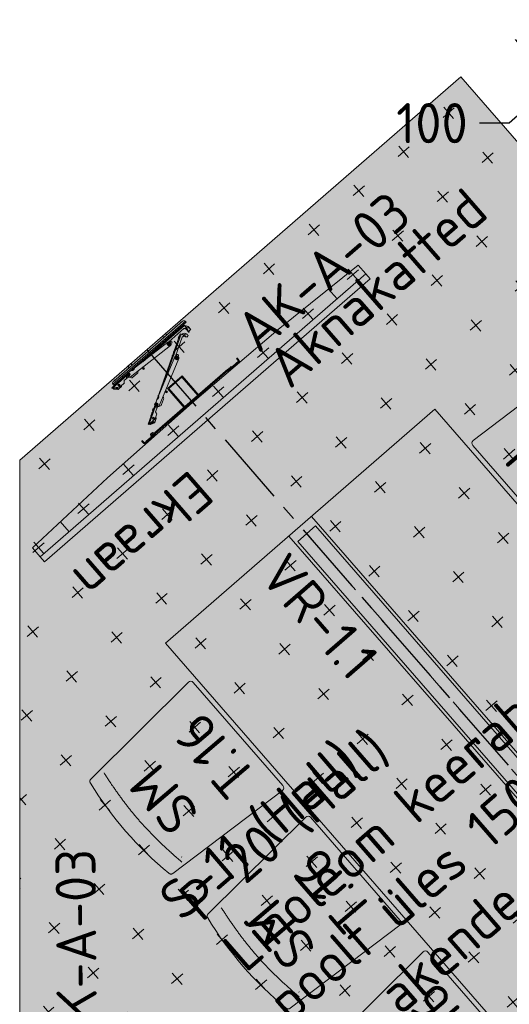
# Model space of a CAD drawing. Header units: millimetres. Extents: x -3074 to 179405, y -22 to 114374.
# Tile 34 of 184: x 122910 to 124556, y 74358 to 77670. Entities that reach past the tile are written whole.
import ezdxf

# ---------------------------------------------------------------- set-up
doc = ezdxf.new("R2010")
doc.units = ezdxf.units.MM
doc.linetypes.add('Center', pattern=[400, 250, -50, 50, -50])
doc.linetypes.add('Hidden 100.00_ 50.00', pattern=[150, 100, -50])
doc.layers.get('0').update_dxf_attribs({"true_color": 0x000000})
for name, color, linetype, lineweight, true_color in [('_SA-LAGI', 7, 'Continuous', 9, 0x5b5b5b), ('_SA-LAGI_hatch', 7, 'Continuous', 5, 0x787878), ('_SA-PORAND_hatch', 254, 'Continuous', 9, 0xbebebe), ('_SA-PORAND_tekst', 7, 'Continuous', 9, 0x5b5b5b), ('_SA-SEIN_dim', 1, 'Continuous', 13, 0xff0000), ('_SA-SISUSTUS_lahtine', 7, 'Continuous', 18, 0x7f4f3f), ('_SA-SISUSTUS_seadmed', 7, 'Continuous', 13, 0x9900cc), ('_SA-VALGUSTUS', 20, 'Continuous', 13, 0xff3f00)]:
    doc.layers.add(name, color=color, linetype=linetype, lineweight=lineweight, true_color=true_color)
for name, color, linetype, true_color in [('_SA-SEIN_tekst', 250, 'Continuous', 0x333333), ('_SA-SISUSTUS_tekst', 7, 'Continuous', 0x7f4f3f), ('_SA-VALGUSTUS_abi', 7, 'Center', 0xff9f7f)]:
    doc.layers.add(name, color=color, linetype=linetype, true_color=true_color)
doc.styles.add('DIN Pro Light-Light', font='txt')
doc.styles.add('DIN Pro Medium-Medium', font='txt')
doc.dimstyles.new('INP_100_DIM', dxfattribs={"dimtxt": 135, "dimasz": 100, "dimexe": 50, "dimexo": 0.5, "dimgap": 20, "dimtad": 0, "dimtih": 1, "dimtoh": 1, "dimdec": 0, "dimzin": 1, "dimdsep": 46, "dimtxsty": 'DIN Pro Light-Light', "dimcen": 2.5, "dimadec": 1, "dimazin": 1, "dimtfac": 1, "dimtdec": 4, "dimtix": 1, "dimtofl": 0, "dimtmove": 1, "dimatfit": 3, "dimfxl": 1, "dimtolj": 1, "dimtzin": 1, "dimarcsym": 0})

# ---------------------------------------------------------------- blocks, each defined once
blk = doc.blocks.new('ekraan_Samsung QB49_pealtvaade')
at = {"color": 0, "linetype": 'ByBlock', "lineweight": -2}
for p, q in [((57.1, 127.5), (65.8, 160.6)), ((935.4, -101.6), (944, -68.5))]:
    blk.add_line(p, q, dxfattribs=at)
blk.add_lwpolyline([(1029.8, -126.3), (1037.3, -97.4), (785.8, -22.1), (507, 53.9), (226.5, 123.9), (-29.7, 181), (-37.3, 152.1)], dxfattribs=at)
blk.add_lwpolyline([(-41.6, 135.7), (1025.5, -142.7), (1029.8, -126.3), (-37.3, 152.1)], close=True, dxfattribs=at)
blk = doc.blocks.new('A$C5A6E6E52')
at = {"color": 0, "linetype": 'Continuous', "lineweight": 15}
for p, q in [((200.8, 159.2), (206.5, 159.2)), ((206.5, 156.8), (200.8, 156.8)), ((206.5, 156.8), (206.5, 159.2)), ((212.1, 159.2), (206.5, 159.2)), ((212.1, 156.8), (206.5, 156.8)), ((212.1, 156.8), (212.1, 159.2)), ((212.8, 151), (212.7, 151)), ((212.7, 148.1), (212.7, 151)), ((212.8, 148.1), (212.7, 148.1)), ((212.7, 130.8), (212.7, 148.1)), ((212.8, 156.1), (215.2, 156.1)), ((212.8, 130.9), (212.8, 156.1)), ((215.2, 130.9), (215.2, 156.1)), ((-12.2, 99.5), (-12.2, -208.9)), ((-5.7, -216.2), (-5.7, 106.8)), ((-3.7, 106.8), (-1.6, 106.8)), ((-1.6, -216.3), (-1.6, 106.8)), ((0.7, 117.7), (0.2, 117.7)), ((0.2, 117.7), (0.2, 51)), ((2.3, 117.7), (0.7, 117.7)), ((2.2, 117.6), (2.2, 117.7)), ((2.7, 116.8), (2.3, 117.7)), ((2.7, 116.8), (2.7, 52.2)), ((2.7, 116.8), (15.4, 94.9)), ((6.7, 115.7), (7.7, 115.7)), ((6.7, 114.9), (6.7, 115.7)), ((7.7, 114.9), (6.7, 114.9)), ((7.7, 112.7), (6.7, 112.7)), ((6.7, 112.7), (6.7, 112.7)), ((6.7, 112.7), (7.7, 112.7)), ((7.7, 114.9), (7.7, 115.7)), ((18.7, 106.3), (7.7, 115.7)), ((7.7, 114.9), (18.7, 105.5)), ((7.7, 112.7), (7.7, 112.7)), ((18.7, 101.7), (7.7, 112.7)), ((7.7, 112.7), (18.7, 101.7)), ((11.8, 108.7), (12.4, 108)), ((18.7, 105.5), (18.7, 106.3)), ((18.7, 101.7), (18.7, 105.5)), ((18.7, 90.7), (18.7, 101.7)), ((18.7, 101.7), (18.7, 101.7)), ((173.5, 105.3), (140.7, 47.2)), ((175.3, 103.3), (143.5, 47)), ((174, 105), (173.5, 105.3)), ((175.4, 104.2), (174, 105)), ((175.3, 104.2), (175.3, 104.3)), ((175.3, 103.3), (175.4, 104.2)), ((175.3, 103.3), (175.6, 77.9)), ((177.9, 99.6), (178.3, 100.3)), ((178.8, 99.1), (177.9, 99.6)), ((178.3, 100.3), (179.1, 99.8)), ((178.8, 99.1), (179.1, 99.8)), ((184.1, 86.2), (179.1, 99.8)), ((204.3, 120.9), (203.7, 119.8)), ((203.7, 117.1), (203.7, 119.8)), ((203.7, 114.8), (203.7, 117.1)), ((203.7, 114.8), (204.3, 113.7)), ((204.6, 120.4), (204.3, 120.9)), ((204.3, 117), (204.3, 120.9)), ((204.3, 113.7), (204.3, 117)), ((204.3, 113.7), (204.6, 114.2)), ((204.6, 122.2), (204.6, 117.3)), ((204.6, 117.3), (204.6, 112.4)), ((205.7, 122.9), (205.3, 122.9)), ((205.3, 122.9), (205.3, 117.3)), ((205.3, 117.3), (205.3, 111.7)), ((205.3, 111.7), (205.7, 111.7)), ((205.8, 123.1), (205.7, 122.9)), ((205.7, 122.9), (205.7, 117.3)), ((205.7, 117.3), (205.7, 111.7)), ((205.7, 111.7), (205.8, 111.5)), ((206.2, 123.1), (205.8, 123.1)), ((206.2, 111.5), (205.8, 111.5)), ((206, 123.1), (206.2, 123.1)), ((206.2, 123.1), (210, 123.1)), ((206.2, 123.1), (210, 123.1)), ((206.2, 117.3), (210, 117.3)), ((206.2, 111.5), (210, 111.5)), ((209.7, -218.1), (209.7, 108.6)), ((209.7, 108.6), (212.7, 108.6)), ((210, 123.1), (210.4, 121.2)), ((210.4, 123.1), (210, 123.1)), ((210.4, 119.2), (210, 117.3)), ((210, 117.3), (210.4, 115.4)), ((210.4, 113.4), (210, 111.5)), ((210, 111.5), (210.4, 111.5)), ((210.4, 126), (210.4, 120.2)), ((210.4, 126), (212.8, 126)), ((210.4, 120.2), (212.8, 120.2)), ((210.4, 120.2), (210.4, 110.1)), ((210.4, 110.1), (212.8, 110.1)), ((210.4, 108.6), (210.4, 110.1)), ((212.8, 130.8), (212.7, 130.8)), ((212.7, 127.9), (212.7, 130.8)), ((212.8, 127.9), (212.7, 127.9)), ((212.7, 108.6), (212.8, 108.6)), ((212.8, 130.9), (215.2, 130.9)), ((212.8, 125.2), (212.8, 130.9)), ((212.8, 125.2), (215.2, 125.2)), ((212.8, 125.2), (212.8, 107.3)), ((212.8, -213.9), (212.8, 107.3)), ((212.8, 107.2), (215.2, 107.2)), ((215.2, 130.9), (215.2, 125.2)), ((215.2, 125.2), (215.2, 107.2)), ((-12.2, 94.1), (-13, 94.1)), ((-13, 92.1), (-13, 94.1)), ((-13, 92.1), (-12.2, 92.1)), ((-13, 72.6), (-13, 70.6)), ((-12.2, 72.6), (-13, 72.6)), ((-13, 70.6), (-12.2, 70.6)), ((-2, 66.9), (-2.4, 66.9)), ((-1.6, 89.1), (0.3, 87.2)), ((-1.6, 85.9), (-1.2, 85.9)), ((-1.2, 78.8), (-1.6, 78.8)), ((0.3, 77.5), (-1.6, 75.6)), ((-1.3, 63), (-1.3, 69.9)), ((-1.2, 82.3), (-1.2, 85.9)), ((-1.2, 78.8), (-1.2, 82.3)), ((-1, 62.8), (-1, 70.1)), ((0.2, 70.1), (-1, 70.1)), ((0.3, 87.2), (0.3, 84.3)), ((0.3, 80.4), (0.3, 77.5)), ((0.4, 82.3), (0.4, 84.1)), ((0.4, 80.6), (0.4, 82.3)), ((6.6, 94), (12.8, 94)), ((9, 96.3), (10.3, 96.3)), ((9.5, 70), (14.4, 74.9)), ((9.5, 70), (9.5, 52.8)), ((16, 92.5), (16, 74.9)), ((16, 88.3), (16.3, 88.3)), ((153.8, 70.2), (151.2, 69.5)), ((153.2, 72.1), (152.8, 72.3)), ((153.2, 72.1), (154.9, 75.2)), ((155.2, 72.7), (153.8, 70.2)), ((154.9, 75.2), (156.7, 78.3)), ((155.4, 72.9), (156.3, 74.4)), ((156.3, 78.5), (156.7, 78.3)), ((156.3, 74.4), (157.2, 75.9)), ((158.6, 78.7), (157.2, 76.2)), ((157.9, 81.3), (158.6, 78.7)), ((174.9, 75.5), (166.3, 60.2)), ((167.5, 81.5), (172.8, 78.5)), ((170.7, 82.3), (171.8, 81.6)), ((172.9, 71.8), (173.1, 71.7)), ((176.4, 72.6), (181.8, 82.2)), ((176.8, 97.7), (177.6, 97.2)), ((176.8, 97.7), (176.8, 97.7)), ((177.6, 97.2), (176.8, 97.7)), ((177.6, 97.2), (181.8, 82.2)), ((181.8, 82.2), (177.6, 97.2)), ((177.6, 97.2), (177.6, 97.2)), ((178.8, 99.1), (183.7, 85.6)), ((179.2, 91.7), (179.4, 90.8)), ((181.8, 82.2), (183.7, 85.6)), ((181.8, 82.2), (181.8, 82.2)), ((183.7, 85.6), (184.1, 86.2)), ((-2.4, 66), (-2, 66)), ((-1, 62.8), (0.2, 62.8)), ((-1, 46.7), (1.4, 50.7)), ((-1, 46.5), (1.2, 42.4)), ((8.5, -125.6), (-0.6, 42.8)), ((6, 42.2), (1.4, 42.3)), ((6.2, 50.7), (1.6, 50.8)), ((9.5, 59), (2.6, 52.1)), ((8.6, 46.3), (6.2, 42.3)), ((8.6, 46.5), (6.4, 50.6)), ((6.6, 51.5), (8.7, 51.7)), ((13.9, 47), (23.1, -124.8)), ((20.5, 40.7), (20.5, 21.2)), ((61, -110.6), (136, 40.4)), ((150.7, 37), (74.1, -117.1)), ((137.5, 43.9), (137.4, 39.2)), ((141.5, 36.7), (137.5, 39.1)), ((137.6, 44.1), (141.6, 46.3)), ((145.7, 38.9), (141.7, 36.7)), ((145.8, 43.9), (141.8, 46.3)), ((152.8, 49.6), (143.4, 47)), ((145.3, 58.4), (148.7, 64.4)), ((145.5, 58.1), (149.1, 64.4)), ((145.5, 58.1), (146.5, 57.5)), ((145.8, 61.5), (146.2, 61.4)), ((145.8, 39.1), (145.9, 43.8)), ((146.6, 62.1), (146.3, 62.3)), ((146.6, 44.5), (148.5, 43.6)), ((150.1, 63.8), (149.1, 64.4)), ((158.2, 59.1), (149.7, 44.2)), ((158.2, 59.1), (164.8, 61)), ((-19.1, 29.3), (-19.1, 15.4)), ((-19.1, 29.3), (-12.2, 29.3)), ((-12.2, 15.4), (-19.1, 15.4)), ((-1.6, 28.5), (0.5, 28.5)), ((0.5, 16.2), (-1.6, 16.2)), ((0.2, 28.9), (0.2, -204.5)), ((0.5, 22.4), (0.5, 28.5)), ((0.5, 16.2), (0.5, 22.4)), ((1.1, 22.4), (1.1, 28.2)), ((1.1, 16.5), (1.1, 22.4)), ((2.5, 23), (3, 23)), ((3, 21.7), (2.5, 21.8)), ((2.5, 19.3), (2.5, 19.3)), ((129.8, 28), (14.8, -175.2)), ((123.9, 16.8), (122, 17.8)), ((123.9, 16.8), (126.9, 22.1)), ((124.5, 16.7), (127.4, 21.8)), ((126.9, 22.1), (129.9, 27.5)), ((127.1, 18.5), (127.1, 18.5)), ((127.4, 21.8), (130.3, 26.9)), ((128.1, 28.5), (129.9, 27.5)), ((128.7, 20.4), (128.3, 20.6)), ((128.9, 21.7), (129.3, 21.5)), ((153.3, 28.2), (143.7, 11.2)), ((2.7, -18.5), (2.7, -204.5)), ((108.7, -14.5), (17.1, -176.5)), ((20.8, -4.6), (20.7, -6.4)), ((20.7, -6.4), (22.2, -7.4)), ((22.4, -3.9), (20.8, -4.6)), ((22.2, -7.4), (23.8, -6.6)), ((23.9, -4.9), (22.4, -3.9)), ((23.8, -6.6), (23.9, -4.9)), ((131.3, -11.4), (130.3, -12.9)), ((130.3, -12.9), (131.1, -14.4)), ((131.1, -14.4), (132.8, -14.6)), ((133, -11.5), (131.3, -11.4)), ((132.8, -14.6), (133.8, -13.1)), ((133.8, -13.1), (133, -11.5)), ((-3.5, -96.6), (-3.5, -87.4)), ((0.2, -87.4), (-3.5, -87.4)), ((-3.5, -102), (-3.5, -96.6)), ((-19.1, -138.8), (-19.1, -124.9)), ((-12.2, -124.9), (-19.1, -124.9)), ((-3.5, -102), (0.2, -102)), ((0.5, -125.7), (-1.6, -125.7)), ((0.5, -125.7), (0.5, -131.8)), ((0.5, -131.8), (0.5, -138)), ((1.1, -126), (1.1, -131.8)), ((1.1, -131.8), (1.1, -137.7)), ((2.5, -128.8), (2.5, -128.8)), ((3, -131.2), (2.5, -131.2)), ((2.5, -132.4), (3, -132.5)), ((9.5, -128.4), (9.5, -196.1)), ((12.4, -127.5), (11, -123)), ((14.2, -119.4), (11.1, -122.8)), ((12.4, -130.1), (12.4, -133.9)), ((17.1, -128.6), (12.6, -127.6)), ((18.5, -130), (13.7, -130.2)), ((14.4, -119.4), (19, -120.4)), ((17.3, -128.6), (20.4, -125.1)), ((18.8, -133.9), (18.8, -130.2)), ((20.5, -124.9), (19.1, -120.5)), ((60.5, -113.5), (27.1, -172.5)), ((46.1, -116.4), (47.9, -117.4)), ((51, -112.1), (47.9, -117.4)), ((51.5, -112.4), (48.6, -117.5)), ((54, -106.7), (51, -112.1)), ((54.4, -107.3), (51.5, -112.4)), ((54, -106.7), (52.1, -105.7)), ((52.4, -113.6), (52.8, -113.8)), ((53.4, -112.7), (53, -112.5)), ((54.2, -110.4), (54.2, -110.4)), ((62.1, -116.4), (60.3, -119.7)), ((67.5, -119.3), (63.2, -117.1)), ((63.5, -114.1), (64.4, -109.6)), ((67, -117.5), (63.5, -114.3)), ((69, -108), (64.6, -109.5)), ((65.9, -122.9), (67.7, -119.7)), ((67.2, -117.5), (71.6, -116.1)), ((69.2, -108.1), (72.6, -111.2)), ((71.7, -115.9), (72.7, -111.4)), ((-19.1, -138.8), (-12.2, -138.8)), ((-1.6, -138), (0.5, -138)), ((18.2, -166.5), (19.4, -164.4)), ((19.4, -164.4), (21.6, -160.3)), ((20.4, -165.7), (21, -164.7)), ((21, -164.7), (22.2, -162.7)), ((21.3, -160.2), (21.6, -160.3)), ((23.6, -159.9), (22.2, -162.4)), ((22.9, -157.3), (23.6, -159.9)), ((-12.2, -180.1), (-13, -180.1)), ((-13, -182), (-13, -180.1)), ((-13, -182), (-12.2, -182)), ((-1.6, -185), (0.3, -186.9)), ((-1.6, -188.3), (-1.2, -188.3)), ((-1.2, -195.3), (-1.6, -195.3)), ((0.3, -196.7), (-1.6, -198.6)), ((-1.2, -192.9), (-1.2, -188.3)), ((-1.2, -195.3), (-1.2, -192.9)), ((0.3, -186.9), (0.3, -189.8)), ((0.3, -193.8), (0.3, -196.7)), ((0.4, -192.4), (0.4, -190)), ((0.4, -193.6), (0.4, -192.4)), ((14.4, -201), (9.5, -196.1)), ((11.2, -198.5), (11.2, -197.8)), ((14.8, -175.2), (17.1, -176.5)), ((18.8, -168.4), (16.2, -169.1)), ((21.1, -178.7), (17.1, -176.5)), ((18.2, -166.5), (17.8, -166.3)), ((20.2, -165.9), (18.8, -168.4)), ((27.5, -181), (21.1, -178.7)), ((26.8, -188), (32.8, -193.4)), ((29, -179.1), (27.1, -172.5)), ((27.4, -175.4), (27.8, -174.8)), ((30.1, -182.4), (29.4, -182)), ((35.8, -192.1), (38.5, -187.4)), ((35.8, -191.1), (37.7, -187.8)), ((35.8, -191.1), (35.8, -192.1)), ((37.7, -187.8), (37.9, -187.3)), ((38.8, -186.8), (37.9, -187.3)), ((38.5, -187.4), (38.8, -186.8)), ((-13, -201.6), (-13, -203.6)), ((-12.2, -201.6), (-13, -201.6)), ((-13, -203.6), (-12.2, -203.6)), ((-3.7, -216.3), (-1.6, -216.3)), ((0.2, -204.5), (2.7, -204.5)), ((7.4, -204.5), (2.7, -204.5)), ((14.1, -203.4), (7.4, -204.5)), ((14.4, -201), (31.3, -201)), ((17, -203.3), (16.2, -203.3)), ((16.9, -209.8), (24.8, -211.6)), ((26.8, -202.8), (26.2, -203.8)), ((26.2, -204.3), (26.2, -203.8)), ((26.2, -208), (26.2, -204.3)), ((26.2, -208), (26.8, -209)), ((26.8, -203.6), (26.8, -202.8)), ((27, -203.3), (26.8, -202.8)), ((26.8, -209), (26.8, -203.6)), ((26.8, -209), (27, -208.5)), ((27, -201.8), (27, -205.9)), ((27, -205.9), (27, -210)), ((212.7, -218.1), (209.7, -218.1)), ((210, -218.1), (210.4, -219.9)), ((210.4, -222), (210, -223.9)), ((210, -223.9), (210.4, -225.7)), ((210.4, -227.8), (210, -229.6)), ((210, -229.6), (210.4, -229.6)), ((210.3, -229.6), (210, -230.5)), ((210, -230.5), (210.4, -229.8)), ((210.4, -219.5), (210.4, -218.1)), ((210.4, -219.5), (212.8, -219.5)), ((210.4, -219.5), (210.4, -226.8)), ((210.4, -226.8), (212.8, -226.8)), ((210.4, -226.8), (210.4, -232.5)), ((212.7, -218.1), (212.8, -218.1)), ((212.8, -213.7), (215.2, -213.7)), ((212.8, -231.8), (212.8, -213.9)), ((212.8, -231.8), (215.2, -231.8)), ((212.8, -237.5), (212.8, -231.8)), ((215.2, -231.8), (215.2, -213.7)), ((215.2, -231.8), (215.2, -237.5)), ((200.8, -263.4), (206.5, -263.4)), ((206.5, -263.4), (206.5, -265.8)), ((206.5, -263.4), (212.1, -263.4)), ((210.4, -232.5), (212.8, -232.5)), ((212.1, -263.4), (212.1, -265.8)), ((212.8, -237.5), (215.2, -237.5)), ((212.8, -237.5), (212.8, -262.6)), ((212.8, -262.6), (215.2, -262.6)), ((215.2, -237.5), (215.2, -262.6)), ((206.5, -265.8), (200.8, -265.8)), ((206.5, -265.8), (212.1, -265.8))]:
    blk.add_line(p, q, dxfattribs=at)
for points in [[(12.9, 102.9), (12.7, 103.9), (12.3, 104.7), (11.7, 105.4), (10.8, 105.9), (9.9, 106.1), (9, 106), (9, 106)], [(177.3, 86.1), (177.7, 87), (177.7, 88), (177.5, 88.9), (177, 89.7), (176.3, 90.4), (175.4, 90.8), (175.4, 90.8)]]:
    blk.add_lwpolyline(points, dxfattribs=at)
at = {"color": 0}
for points in [[(212.8, -22.5), (125.3, -22.5), (125.3, -87), (212.8, -87)], [(209.7, -25.6), (128.4, -25.6), (128.4, -83.8), (209.7, -83.8)]]:
    blk.add_lwpolyline(points, close=True, dxfattribs=at)
at = {"color": 0, "linetype": 'Continuous', "lineweight": 15}
for centre, radius in [((9.9, 93.3), 3.66), ((9.7, 93.2), 3.2), ((170, 79.2), 3.66), ((169.7, 79.2), 3.2), ((3.8, 46.5), 5.77), ((3.8, 46.5), 4.05), ((3.8, 46.5), 3.44), ((3.8, 46.5), 2.44), ((3.8, 46.5), 2.16), ((3.8, 46.5), 2), ((141.6, 41.5), 5.77), ((141.6, 41.5), 4.05), ((141.6, 41.5), 3.44), ((141.6, 41.5), 2.44), ((141.6, 41.5), 2.16), ((141.6, 41.5), 2), ((21.8, -5.5), 3.2), ((131.7, -12.5), 3.2), ((15.8, -124), 5.77), ((15.8, -124), 4.05), ((15.8, -124), 3.44), ((15.8, -124), 2.44), ((15.8, -124), 2.16), ((15.8, -124), 2), ((68.1, -112.8), 5.77), ((68.1, -112.8), 4.05), ((68.1, -112.8), 3.44), ((68.1, -112.8), 2.44), ((68.1, -112.8), 2.16), ((68.1, -112.8), 2)]:
    blk.add_circle(centre, radius, dxfattribs=at)
for centre, radius, start, end in [((212.1, 156.1), 3.14, 0, 90), ((212.1, 156.1), 0.723, 0, 90), ((-4.9, 99.5), 7.34, 96.446, 180), ((-5.8, 298.9), 192.1, 270.0384, 271.2601), ((7.1, 129.5), 13.3, 241.6161, 251.0947), ((6.6, 113.3), 2.35, 86.579, 163.3365), ((6.7, 112.5), 2.48, 88.1203, 149.4105), ((6.7, 110.3), 2.44, 90.0007, 124.3767), ((6.7, 110.2), 2.44, 89.9997, 124.2367), ((9.7, 108.1), 3.5, 271.34, 306.9023), ((9.8, 107.2), 3.31, 277.3153, 316.6809), ((9.7, 102.9), 3.2, 317.0331, 0), ((9.7, 102.9), 3.2, 317.1454, 0), ((185.3, 112.1), 13.3, 212.1134, 221.5921), ((177, 98.3), 2.35, 57.0763, 133.8338), ((176.6, 97.5), 2.48, 58.6176, 119.9078), ((205.3, 122.2), 0.723, 90, 180), ((205.3, 112.4), 0.723, 180, 270), ((216.2, 120.2), 10.4, 163.8086, 196.1914), ((216.2, 114.4), 10.4, 163.8086, 196.1914), ((3.6, 66.4), 5.96, 159.9303, 175.7047), ((3.5, 66.4), 5.94, 144.1074, 159.7656), ((7.1, 80.1), 14.7, 231.6053, 231.6653), ((5.1, 66.4), 7.19, 176.6726, 183.3274), ((-1, 69.7), 0.391, 90, 144.1074), ((-3.4, 82.3), 4.14, 25.2526, 58.5637), ((-3.4, 82.3), 4.14, 301.4363, 334.7474), ((9.7, 93.2), 3.2, 180, 0), ((9.7, 99.1), 3.64, 242.6803, 297.3197), ((11.2, 92.5), 4.88, 0, 30), ((16.3, 90.7), 2.44, 269.9991, 0), ((153, 76.2), 4.14, 271.9336, 305.2447), ((153, 76.2), 4.14, 355.75, 29.0611), ((169.7, 79.2), 3.2, 150.4973, 330.4973), ((172.7, 84.4), 3.64, 213.1777, 267.817), ((174.3, 73.8), 2.44, 240.4964, 330.4973), ((170.7, 77.9), 4.88, 330.4973, 0.4973), ((175.6, 95.5), 2.44, 60.497, 94.7341), ((175.6, 95.5), 2.44, 60.498, 94.8741), ((177.1, 92.2), 3.5, 241.8374, 277.3996), ((176.7, 91.4), 3.31, 247.8127, 287.1782), ((174.5, 87.7), 3.2, 287.5305, 330.4973), ((174.5, 87.7), 3.2, 287.6427, 330.4973), ((3.6, 66.4), 5.96, 184.2955, 200.0697), ((31.3, 22.3), 53.7, 128.3731, 128.3896), ((3.5, 66.4), 5.94, 200.2344, 215.8926), ((-1, 63.2), 0.391, 215.8926, 270), ((3.8, 46.5), 4.82, 177.4331, 179.8834), ((3.8, 46.5), 4.82, 237.4331, 239.8834), ((3.8, 46.5), 4.82, 117.4331, 119.8834), ((3.8, 46.5), 4.82, 297.4331, 299.8834), ((3.8, 46.5), 4.82, 57.4331, 59.8834), ((3.8, 46.5), 4.82, 357.4331, 359.8834), ((9, 46.8), 4.88, 3.0878, 93.0878), ((14.4, 52.8), 4.88, 180, 194.3633), ((14.4, 52.8), 4.88, 261.6837, 264.2608), ((13.2, 40.7), 7.32, 0, 84.2608), ((141.6, 41.5), 4.82, 207.9304, 210.3807), ((141.6, 41.5), 4.82, 147.9304, 150.3807), ((141.6, 41.5), 4.82, 267.9304, 270.3807), ((141.6, 41.5), 4.82, 87.9304, 90.3807), ((151.2, 59), 5.94, 170.7317, 186.3899), ((153.6, 6.9), 53.7, 98.8704, 98.8869), ((145.7, 58.4), 0.391, 186.3899, 240.4973), ((151.2, 59), 5.96, 154.7928, 170.567), ((141.6, 41.5), 4.82, 327.9304, 330.3807), ((141.6, 41.5), 4.82, 27.9304, 30.3807), ((152.6, 58.2), 7.19, 147.1699, 153.8247), ((151.2, 59), 5.96, 130.4276, 146.202), ((151.2, 59), 5.94, 114.6047, 130.2629), ((161, 69.1), 14.7, 202.1026, 202.1626), ((146.3, 39.2), 4.88, 333.5851, 63.5851), ((148.9, 64.1), 0.391, 60.4973, 114.6047), ((154, 41.8), 4.88, 150.4973, 164.8606), ((154, 41.8), 4.88, 232.181, 234.7581), ((147, 31.8), 7.32, 330.4973, 54.7581), ((0.5, 27.8), 0.74, 35.783, 90), ((0.5, 16.9), 0.74, 270, 324.217), ((-7, 22.4), 10, 17.8536, 35.783), ((-7, 22.4), 10, 324.217, 342.1464), ((10.7, 15.7), 12.7, 129.9057, 129.9959), ((-7.1, 22.4), 10.1, 3.6921, 17.7176), ((-9.6, 22.4), 12.1, 357.1199, 2.8801), ((-7.1, 22.4), 10.1, 342.2825, 356.3078), ((13.2, 21.2), 7.32, 289.3747, 0), ((124.2, 17.4), 0.74, 240.4973, 294.7143), ((120.3, 25.8), 10, 294.7143, 312.6437), ((120.3, 25.9), 10.1, 312.7798, 326.8051), ((118.1, 27.1), 12.1, 327.6172, 333.3774), ((120.3, 25.9), 10.1, 334.1894, 348.2149), ((129.6, 26.8), 0.74, 6.2804, 60.4973), ((132.4, 11.3), 12.7, 100.403, 100.4932), ((120.3, 25.8), 10, 348.3509, 6.2804), ((137.3, 14.8), 7.32, 259.872, 330.4973), ((218.1, 24.9), 5.71, 335.3864, 337.8368), ((0.5, -126.4), 0.74, 35.783, 90), ((-7, -131.8), 10, 17.8536, 35.783), ((-7.1, -131.8), 10.1, 3.6922, 17.7175), ((-9.6, -131.8), 12.1, 357.1199, 2.8801), ((-7.1, -131.8), 10.1, 342.2824, 356.3079), ((13.4, -125.3), 4.88, 183.0878, 273.0878), ((15.8, -124), 4.88, 168.9087, 226.0066), ((15.8, -124), 4.88, 49.437, 165.3108), ((15.8, -124), 4.82, 166.1422, 168.5926), ((15.8, -124), 4.82, 226.1422, 228.5926), ((15.8, -124), 4.88, 229.3411, 345.356), ((15.8, -124), 6.92, 243.1584, 303.0173), ((15.8, -124), 4.82, 106.1422, 108.5926), ((15.8, -124), 4.82, 286.1422, 288.5926), ((18.3, -125.1), 4.88, 273.0878, 3.0878), ((15.8, -124), 4.82, 46.1422, 48.5926), ((15.8, -124), 4.88, 358.6174, 45.4923), ((15.8, -124), 4.82, 346.1422, 348.5926), ((15.8, -124), 4.88, 349.3451, 358.6174), ((48.3, -116.8), 0.74, 240.4973, 294.7143), ((44.4, -108.4), 10, 294.7143, 312.6437), ((44.4, -108.3), 10.1, 312.7798, 326.8052), ((63.1, -111.3), 12.7, 200.5014, 200.5916), ((42.2, -107.1), 12.1, 327.6172, 333.3774), ((44.4, -108.3), 10.1, 334.1895, 348.2148), ((53.6, -107.4), 0.74, 6.2804, 60.4973), ((44.4, -108.4), 10, 348.3509, 6.2804), ((63.1, -121.3), 3.2, 150.4973, 330.4973), ((65.3, -112.8), 4.88, 153.5851, 243.5851), ((68.1, -112.8), 6.92, 213.6557, 273.5146), ((68.1, -112.8), 4.88, 139.4061, 196.504), ((68.1, -112.8), 4.82, 196.6395, 199.0899), ((68.1, -112.8), 4.88, 199.8384, 315.8533), ((68.1, -112.8), 4.82, 136.6395, 139.0899), ((68.1, -112.8), 4.88, 19.9343, 135.8081), ((68.1, -112.8), 4.82, 256.6395, 259.0899), ((69.7, -114.9), 4.88, 243.5851, 333.5851), ((68.1, -112.8), 4.82, 76.6395, 79.0899), ((68.1, -112.8), 4.82, 316.6395, 319.0899), ((68.1, -112.8), 4.88, 319.8424, 329.1147), ((68.1, -112.8), 4.88, 329.1147, 15.9896), ((68.1, -112.8), 4.82, 16.6395, 19.0899), ((0.5, -137.3), 0.74, 270, 324.217), ((-7, -131.8), 10, 324.217, 342.1464), ((10.7, -125.2), 12.7, 230.0041, 230.0943), ((15.6, -133.9), 3.2, 180, 0), ((18, -162.4), 4.14, 355.75, 29.0611), ((-3.4, -191.8), 4.14, 25.2526, 58.5637), ((-3.4, -191.8), 4.14, 301.4363, 334.7474), ((17.3, -197.2), 6.92, 177.6719, 276.8551), ((16.1, -198.4), 4.88, 181.18, 271.18), ((18, -162.4), 4.14, 271.9336, 305.2447), ((33.3, -177.2), 14.6, 180.4973, 240.4973), ((30.9, -183.5), 6.1, 149.1444, 227.9854), ((33.3, -177.2), 14.6, 240.4973, 260.3123), ((33.3, -177.2), 6.92, 148.1692, 247.3524), ((31.7, -177.7), 4.88, 151.6774, 241.6774), ((33.3, -177.2), 5, 175.297, 257.2009), ((33.3, -177.2), 4.61, 205.8132, 257.2009), ((32.4, -178.1), 4.88, 241.6774, 298.1238), ((33.3, -177.2), 6.92, 247.3524, 297.2536), ((33.3, -177.2), 5, 257.2009, 281.1169), ((33.3, -177.2), 4.61, 257.2009, 275.1814), ((-4.9, -208.9), 7.34, 180, 263.554), ((-5.8, -408.4), 192.1, 88.7399, 89.9616), ((17.3, -197.2), 14.6, 210, 270), ((18.2, -203.9), 6.1, 178.6471, 257.4881), ((17.3, -197.2), 5, 204.7997, 286.7036), ((17.3, -197.2), 4.61, 235.3159, 286.7036), ((16.9, -198.4), 4.88, 271.18, 327.6265), ((17.3, -197.2), 14.6, 270, 289.8149), ((17.3, -197.2), 6.92, 276.8551, 326.7563), ((17.3, -197.2), 4.61, 286.7036, 304.6841), ((17.3, -197.2), 5, 286.7036, 310.6196), ((25.3, -209.2), 2.44, 257.4881, 326.1007), ((212.1, -262.6), 3.14, 270, 360), ((212.1, -262.6), 0.723, 270, 360)]:
    blk.add_arc(centre, radius, start, end, dxfattribs=at)
blk = doc.blocks.new('SM-L.13')
at = {"color": 0, "lineweight": -2}
for p, q in [((-1900, -550), (1900, -550)), ((-1900, -650), (1900, -650))]:
    blk.add_line(p, q, dxfattribs=at)
blk.add_lwpolyline([(-1900, -1200), (1900, -1200), (1900, 0), (-1900, 0)], close=True, dxfattribs=at)
blk = doc.blocks.new('SM-T.16')
at = {"color": 0, "lineweight": -2}
blk.add_line((-185.4, -27.2), (-186.5, -27.2), dxfattribs=at)
blk.add_lwpolyline([(-238.6, -430.1, 0.433863), (-227.4, -441.8), (232, -441.8, 0.433863), (243.2, -430.1), (212.7, 31.1), (212.6, 31.3), (212.6, 31.5), (212.6, 31.7), (212.6, 31.9), (212.5, 32.2), (212.5, 32.4), (212.5, 32.6), (212.4, 32.8), (212.4, 33), (212.3, 33.2), (212.2, 33.4), (212.2, 33.7), (212.1, 33.9), (212, 34.1), (211.9, 34.3), (211.8, 34.5), (211.8, 34.7), (211.7, 34.9), (211.6, 35.2), (211.4, 35.4), (211.3, 35.6), (211.2, 35.8), (211.1, 36), (211, 36.2), (210.8, 36.4), (210.7, 36.6), (210.6, 36.8), (210.4, 37), (210.3, 37.1), (210.1, 37.3), (210, 37.5), (209.8, 37.7), (209.6, 37.9), (209.5, 38), (209.3, 38.2), (209.1, 38.4), (208.9, 38.5), (208.8, 38.7), (208.6, 38.8), (208.4, 39), (208.2, 39.1), (208, 39.3), (207.8, 39.4), (207.6, 39.5), (207.4, 39.7), (207.2, 39.8), (207, 39.9), (206.8, 40), (206.6, 40.1), (206.4, 40.2), (206.2, 40.3), (205.9, 40.4), (205.7, 40.5), (205.5, 40.6), (205.3, 40.7), (205.1, 40.7), (204.9, 40.8), (204.7, 40.9), (204.4, 40.9), (204.2, 41), (204, 41), (203.8, 41.1), (203.6, 41.1), (203.4, 41.2), (178.5, 45.2), (153.5, 48.6), (128.6, 51.5), (103.6, 53.9), (78.5, 55.8), (53.5, 57.1), (28.4, 57.9), (3.3, 58.2), (-22.3, 57.9), (-47.8, 57.1), (-73.2, 55.8), (-98.5, 53.9), (-123.7, 51.5), (-148.8, 48.6), (-173.8, 45.2), (-198.7, 41.2), (-199, 41.1), (-199.2, 41.1), (-199.4, 41), (-199.6, 41), (-199.8, 40.9), (-200, 40.9), (-200.3, 40.8), (-200.5, 40.7), (-200.7, 40.7), (-200.9, 40.6), (-201.1, 40.5), (-201.3, 40.4), (-201.5, 40.3), (-201.8, 40.2), (-202, 40.1), (-202.2, 40), (-202.4, 39.9), (-202.6, 39.8), (-202.8, 39.7), (-203, 39.5), (-203.2, 39.4), (-203.4, 39.3), (-203.6, 39.1), (-203.8, 39), (-204, 38.8), (-204.1, 38.7), (-204.3, 38.5), (-204.5, 38.4), (-204.7, 38.2), (-204.9, 38), (-205, 37.9), (-205.2, 37.7), (-205.4, 37.5), (-205.5, 37.3), (-205.7, 37.1), (-205.8, 37), (-206, 36.8), (-206.1, 36.6), (-206.2, 36.4), (-206.4, 36.2), (-206.5, 36), (-206.6, 35.8), (-206.7, 35.6), (-206.8, 35.4), (-206.9, 35.2), (-207, 34.9), (-207.1, 34.7), (-207.2, 34.5), (-207.3, 34.3), (-207.4, 34.1), (-207.5, 33.9), (-207.5, 33.7), (-207.6, 33.4), (-207.7, 33.2), (-207.7, 33), (-207.8, 32.8), (-207.8, 32.6), (-207.9, 32.4), (-207.9, 32.2), (-208, 31.9), (-208, 31.7), (-208, 31.5), (-208, 31.3), (-208, 31.1)], format="xyb", close=True, dxfattribs=at)
blk.add_open_spline([(-199.1, -16.5), (-149.6, -9.3), (-50, -0.2), (50, 0.2), (149.6, -8.6), (199.1, -15.7)], degree=2, dxfattribs=at)
at = {"color": 0, "linetype": 'ByBlock', "lineweight": -2, "insert": (-0.2, -42), "char_height": 135, "width": 965.869, "attachment_point": 2, "rotation": 359.5198, "style": 'DIN Pro Medium-Medium'}
blk.add_mtext('{\\fDIN Pro;SM}\\P{\\fDIN Pro;T.16}\\P', dxfattribs=at)
blk = doc.blocks.new('*D260')
at = {"layer": '_SA-SEIN_dim', "color": 0, "lineweight": -2}
for p, q in [((124651, 77669.8), (124814.7, 77481.5)), ((124857.4, 77584.9), (124932.8, 77650.5)), ((124575.3, 77604), (124739, 77415.7)), ((124630.7, 77387.8), (124555.3, 77322.2)), ((124555.3, 77322.2), (124455.3, 77322.2))]:
    blk.add_line(p, q, dxfattribs=at)
at = {"layer": '_SA-SEIN_dim', "color": 0}
for points in [[(124846.4, 77597.4), (124868.3, 77572.3), (124781.9, 77519.3)], [(124641.7, 77375.3), (124619.8, 77400.4), (124706.2, 77453.4)]]:
    blk.add_solid(points, dxfattribs=at)
at = {"layer": 'Defpoints', "color": 0}
for p in [(124650.7, 77670.2), (124575, 77604.4), (124706.2, 77453.4)]:
    blk.add_point(p, dxfattribs=at)
at = {"layer": '_SA-SEIN_dim', "color": 0, "insert": (124295.7, 77322.2), "char_height": 135, "attachment_point": 5, "style": 'DIN Pro Light-Light'}
blk.add_mtext('\\A1;100', dxfattribs=at)
blk = doc.blocks.new('VR-1.1')
at = {"color": 0, "linetype": 'Hidden 100.00_ 50.00', "lineweight": -2}
blk.add_line((97, -19), (1499, -19), dxfattribs=at)
at = {"color": 0, "lineweight": -2}
blk.add_lwpolyline([(97, -59), (97, 21), (1499, 21), (1499, -59)], close=True, dxfattribs=at)
at = {"color": 0, "lineweight": -2, "insert": (97, -102.5), "char_height": 135, "width": 1330.82, "attachment_point": 1, "style": 'DIN Pro Medium-Medium'}
blk.add_mtext('VR-1.1', dxfattribs=at)

msp = doc.modelspace()

# ---------------------------------------------------------------- hatches: boundary and pattern name
at = {"layer": '_SA-LAGI_hatch'}
h = msp.add_hatch(dxfattribs=at)
h.set_pattern_fill('Plus', color=256, scale=200, angle=41, style=0, pattern_type=2)
h.set_pattern_definition([(41, (-18.87, -16.4), (-131.2118, 150.94192), [50, -150]), (131, (16.4, -18.87), (-150.94192, -131.2118), [50, -150])])
h.paths.add_polyline_path([(122910, 72049), (127323.7, 72049), (128342.7, 72934.8), (124393.2, 77478.1), (122910, 76188.8)], flags=0)
at = {"layer": '_SA-PORAND_hatch', "true_color": 0xf1f1e1}
msp.add_hatch(color=7, dxfattribs=at).paths.add_polyline_path([(124144.4, 77261.8), (124393.2, 77478.1), (128342.7, 72934.8), (128229.5, 72836.4), (127550.3, 72245.9), (127324.9, 72050), (122910, 72050), (122910, 72450), (122910, 73150), (122910, 73850), (122910, 74550), (122910, 75250), (122910, 75950), (122910, 76188.8), (123616.1, 76802.6)], flags=0)

# ---------------------------------------------------------------- linework, layer by layer
at = {"layer": '_SA-LAGI'}
msp.add_lwpolyline([(122910, 72049), (127323.7, 72049), (128342.7, 72934.8), (124393.2, 77478.1), (122910, 76188.8)], close=True, dxfattribs=at)
at = {"layer": '_SA-VALGUSTUS_abi'}
msp.add_line((123337.9, 76558.2), (127293.9, 72007.3), dxfattribs=at)

# ---------------------------------------------------------------- block references
at = {"layer": '_SA-SISUSTUS_lahtine'}
for name, p, rotation in [('SM-T.16', (124915.2, 76356.1), 311.0006561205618), ('SM-L.13', (125552.1, 74925.6), 311.0000000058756), ('SM-T.16', (123312.1, 74975.5), 131.0006561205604), ('SM-T.16', (123706.4, 74522), 131.0006561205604), ('SM-T.16', (124100.6, 74068.4), 131.0006561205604)]:
    msp.add_blockref(name, p, dxfattribs=dict(at, rotation=rotation))
at = {"layer": '_SA-SISUSTUS_seadmed', "xscale": 1.314835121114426, "yscale": 1.314835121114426, "zscale": 1.314835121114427, "rotation": 55.6229158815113}
msp.add_blockref('ekraan_Samsung QB49_pealtvaade', (123171.9, 75791.1), dxfattribs=at)
at = {"layer": '_SA-SISUSTUS_seadmed', "xscale": -0.9999999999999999, "rotation": 131.0000003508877}
msp.add_blockref('A$C5A6E6E52', (123307.8, 76509.4), dxfattribs=at)
at = {"layer": '_SA-VALGUSTUS', "rotation": 311.0000000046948}
msp.add_blockref('VR-1.1', (123825.3, 76027), dxfattribs=at)

# ---------------------------------------------------------------- texts
at = {"layer": '_SA-PORAND_tekst', "insert": (123433.4, 74732.2), "char_height": 135, "width": 3985.082, "attachment_point": 1, "rotation": 41, "style": 'DIN Pro Medium-Medium'}
msp.add_mtext('{\\fDIN Pro;P-20 (Hall)}\\P{\\fDIN Pro;Linoleom keerab igalt }\\P{\\fDIN Pro;poolt üles 150mm }\\P{\\fDIN Pro;va. akende eest.}\\P', dxfattribs=at)
at = {"layer": '_SA-SEIN_tekst', "insert": (123366.6, 74734.1), "char_height": 135, "width": 2050.82, "attachment_point": 1, "rotation": 40.6239, "style": 'DIN Pro Medium-Medium'}
msp.add_mtext('S-11 (Hall)', dxfattribs=at)
at = {"layer": '_SA-SISUSTUS_seadmed', "insert": (123571.3, 76058.9), "char_height": 135, "width": 1422.295, "attachment_point": 1, "rotation": 221, "style": 'DIN Pro Medium-Medium'}
msp.add_mtext('{\\fDIN Pro;Ekraan}', dxfattribs=at)
at = {"layer": '_SA-SISUSTUS_tekst', "char_height": 135, "attachment_point": 1, "style": 'DIN Pro Medium-Medium'}
for s, insert, width, rotation in [('Aknakatted', (123728.8, 76526.4), 2176.23, 40.9865), ('AK-A-03', (123623.9, 76647.1), 1693.77, 40.9865), ('AK-A-03', (123035.4, 74187.9), 1693.77, 90.4614)]:
    msp.add_mtext(s, dxfattribs=dict(at, insert=insert, width=width, rotation=rotation))

# ---------------------------------------------------------------- dimensions: what is measured, and where the dimension line sits
at = {"layer": '_SA-SEIN_dim'}
dim = msp.add_linear_dim(base=(124706.2, 77453.4), p1=(124650.7, 77670.2), p2=(124575, 77604.4), angle=221.0032, dimstyle='INP_100_DIM', override={"dimtxt": 135, "dimasz": 100, "dimexe": 50, "dimexo": 0.5, "dimgap": 20, "dimdec": 0, "dimzin": 1, "dimtxsty": 'DIN Pro Light-Light', "dimsah": 0, "dimcen": 2.5, "dimadec": 1, "dimazin": 1, "dimtix": 0, "dimtmove": 0, "dimtzin": 1}, dxfattribs=at)
dim.commit()
dim.dimension.update_dxf_attribs({"geometry": '*D260', "text_midpoint": (124295.7, 77322.2)})

doc.saveas('drawing.dxf')
